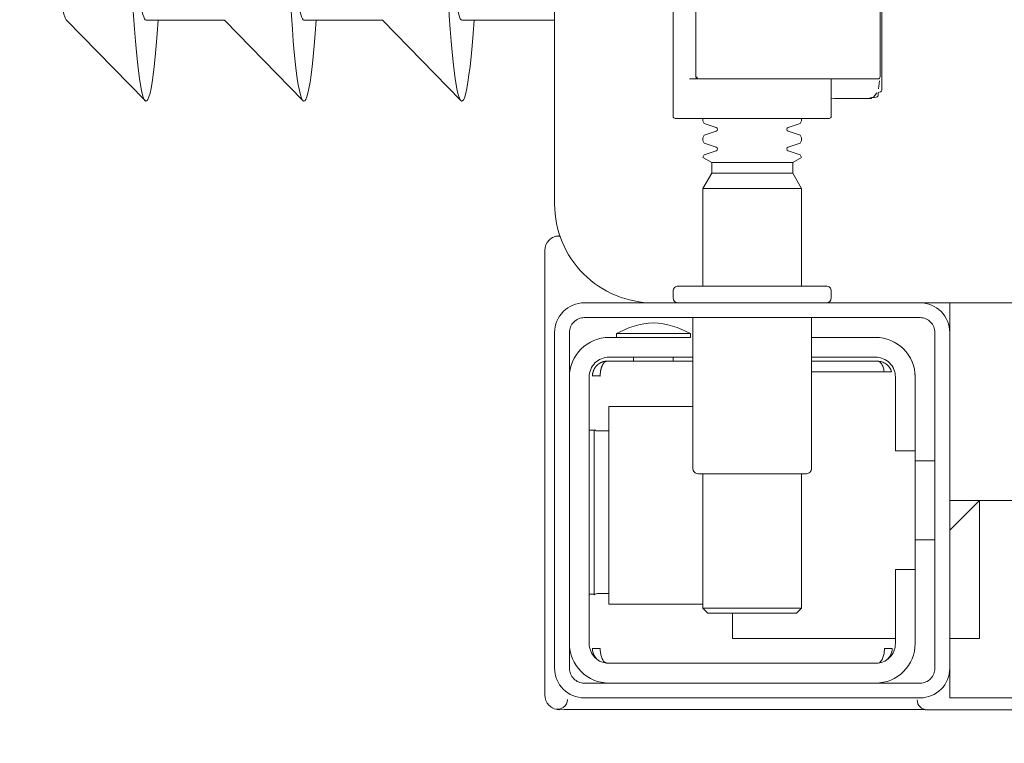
# Model space of a CAD drawing. Header units: millimetres. Extents: x 28291 to 177760, y -399809 to -170937.
# Tile 152 of 256: x 51601 to 51611, y -194671 to -194664. Entities that reach past the tile are written whole.
import ezdxf

# ---------------------------------------------------------------- set-up
doc = ezdxf.new("R2010")
doc.units = ezdxf.units.MM
doc.layers.get('0').update_dxf_attribs({"lineweight": 0})
doc.layers.add('!! 2_posadzki gres sanit 2', color=244, linetype='Continuous', lineweight=9)
doc.layers.add('!! wymiary osi', color=250, linetype='Continuous', lineweight=9)
doc.layers.add('!!_@ wypos sanit nd', color=7, linetype='Continuous', lineweight=0, plot=False)
doc.styles.add('TXT', font='simplex.shx')
doc.dimstyles.new('DIM50', dxfattribs={"dimscale": 5, "dimtxt": 2.5, "dimasz": 1.5, "dimexe": 0, "dimexo": 0, "dimgap": 0.5, "dimtad": 1, "dimdec": 4, "dimrnd": 0.5, "dimdsep": 46, "dimtxsty": 'TXT', "dimblk1": 'TICK1', "dimblk2": 'TICK1', "dimsah": 1, "dimcen": 0, "dimse1": 1, "dimse2": 1, "dimclrd": 1, "dimclre": 7, "dimclrt": 9, "dimadec": 0, "dimazin": 0, "dimtfac": 1, "dimtdec": 4, "dimtmove": 2, "dimatfit": 3, "dimldrblk": 'TICK1', "dimfxl": 1, "dimtolj": 1, "dimarcsym": 0})

# ---------------------------------------------------------------- blocks, each defined once
blk = doc.blocks.new('A$Cff2eaf8b')
for points in [[(-0.159934, -0.0325), (-0.172485, -0.0325, 0.405519), (-0.172, -0.032), (-0.172, -0.0313, 0.414214), (-0.1725, -0.0308), (-0.1875, -0.0308, 0.414214), (-0.188, -0.0313), (-0.188, -0.032, 0.405519), (-0.187515, -0.0325), (-0.19, -0.0325, -0.414214), (-0.2, -0.0225), (-0.2, 0.0575, -0.266001), (-0.195063, 0.066124)], [(-0.188, 0.062647), (-0.188, -0.013621, 0.414214), (-0.1878, -0.013821), (-0.175454, -0.013821), (-0.1722, -0.013821, 0.414214), (-0.172, -0.013621), (-0.172, -0.009821)], [(-0.185701, -0.002021), (-0.1857, -0.009616), (-0.1857, -0.002021), (-0.185671, -0.001918), (-0.185592, -0.001844), (-0.176957, -0.001821), (-0.167251, -0.001821, -0.414214), (-0.167051, -0.002021), (-0.167051, -0.009621, -0.414214), (-0.167251, -0.009821), (-0.185431, -0.009821), (-0.185527, -0.009779), (-0.185597, -0.009621)], [(-0.185, -0.013821), (-0.185, -0.014063, -0.050055), (-0.184854, -0.014324), (-0.183637, -0.014732, -0.719897), (-0.183637, -0.015111), (-0.184854, -0.015518, -0.050055), (-0.185, -0.01578), (-0.185, -0.016063, -0.050055), (-0.184854, -0.016324), (-0.183637, -0.016732, -0.719897), (-0.183637, -0.017111), (-0.184854, -0.017518, -0.050055), (-0.185, -0.01778), (-0.1841, -0.018299), (-0.1841, -0.019362), (-0.185, -0.020921), (-0.185, -0.0308)], [(-0.175, -0.013821), (-0.175, -0.014063, 0.050055), (-0.175147, -0.014324), (-0.176364, -0.014732, 0.719897), (-0.176364, -0.015111), (-0.175147, -0.015518, 0.050055), (-0.175, -0.01578), (-0.175, -0.016063, 0.050055), (-0.175147, -0.016324), (-0.176364, -0.016732, 0.719897), (-0.176364, -0.017111), (-0.175147, -0.017518, 0.050055), (-0.175, -0.01778), (-0.1759, -0.018299), (-0.1759, -0.019362), (-0.175, -0.020921), (-0.175, -0.0308)], [(-0.200108, -0.025837, 0.091301), (-0.200556, -0.026145, 0.198909), (-0.200995, -0.027205)], [(-0.199447, -0.025782, 0.170835), (-0.200108, -0.025837)], [(-0.18625, -0.035619, 0.119096), (-0.19, -0.034537, 0.119096), (-0.19375, -0.035619)], [(-0.186, -0.034), (-0.186, -0.0493, 0.414214), (-0.1855, -0.0498), (-0.1745, -0.0498, 0.414214), (-0.174, -0.0493), (-0.174, -0.034)], [(-0.1985, -0.04, -0.414214), (-0.1945, -0.036), (-0.18625, -0.036), (-0.18625, -0.035619), (-0.19375, -0.035619), (-0.19375, -0.036)], [(-0.174, -0.036), (-0.1675, -0.036, -0.414214), (-0.1635, -0.04), (-0.163531, -0.0395)], [(-0.186, -0.038), (-0.1945, -0.038, 0.414214), (-0.1965, -0.04), (-0.1965, -0.067, 0.414214), (-0.1945, -0.069), (-0.1675, -0.069, 0.414214), (-0.1655, -0.067), (-0.1655, -0.0595), (-0.1635, -0.0595), (-0.1635, -0.04)], [(-0.1635, -0.0475), (-0.1655, -0.0475), (-0.1655, -0.04, 0.414214), (-0.1675, -0.038), (-0.174, -0.038)], [(-0.1945, -0.061933), (-0.195152, -0.061936), (-0.195423, -0.061938), (-0.195602, -0.061941), (-0.195668, -0.061944, 0.116465), (-0.195892, -0.061996), (-0.196008, -0.062055), (-0.196008, -0.045346), (-0.195892, -0.045404, 0.116465), (-0.195668, -0.045457), (-0.195423, -0.045463), (-0.195152, -0.045465), (-0.1945, -0.045468)], [(-0.1675, -0.071, 0.414214), (-0.1635, -0.067), (-0.1635, -0.0595)], [(-0.1985, -0.067, 0.414214), (-0.1945, -0.071)], [(-0.200995, -0.072196, 0.198909), (-0.200556, -0.073256, 0.091301), (-0.200108, -0.073564)], [(-0.162367, -0.073693), (-0.162497, -0.073692), (-0.162689, -0.07369), (-0.162938, -0.073689), (-0.163235, -0.073688), (-0.163568, -0.073687), (-0.163928, -0.073687), (-0.164277, -0.073687), (-0.197711, -0.073687), (-0.198411, -0.073687), (-0.199029, -0.073689), (-0.199484, -0.073692), (-0.19961, -0.073687), (-0.19973, -0.073673), (-0.199839, -0.073652), (-0.200035, -0.073594, 0.517033), (-0.198699, -0.072655)], [(-0.1633, -0.072701, 0.412536), (-0.1623, -0.073695), (-0.112506, -0.073695), (-0.112215, -0.073667), (-0.111935, -0.073583), (-0.111677, -0.073445), (-0.11145, -0.073261), (-0.111264, -0.073036), (-0.111124, -0.072779), (-0.111037, -0.0725)]]:
    blk.add_lwpolyline(points, format="xyb")
for points in [[(-0.166876, -0.000701), (-0.166876, -0.010942), (-0.166917, -0.011068), (-0.167013, -0.011148), (-0.167254, -0.011204), (-0.167254, -0.011465), (-0.167282, -0.011569), (-0.167353, -0.011643), (-0.167465, -0.011681), (-0.167624, -0.011693), (-0.16775, -0.011698), (-0.167894, -0.011715), (-0.167971, -0.011793), (-0.168071, -0.01182), (-0.168199, -0.011821), (-0.171673, -0.011821), (-0.172, -0.011768)], [(-0.249446, -0.003829), (-0.241468, -0.012018)], [(-0.241365, -0.003874), (-0.233416, -0.003874), (-0.225483, -0.012018)], [(-0.225379, -0.003874), (-0.217431, -0.003874), (-0.209497, -0.012018)], [(-0.2, -0.003874), (-0.209394, -0.003874)], [(-0.186334, -0.009821), (-0.185506, -0.009821), (-0.185671, -0.009725), (-0.1857, -0.009621)], [(-0.167128, -0.010017), (-0.167144, -0.01028), (-0.167229, -0.010814)], [(-0.167384, -0.011223), (-0.167719, -0.011671), (-0.168293, -0.011816)], [(-0.1841, -0.018299), (-0.1759, -0.018299)], [(-0.1759, -0.019362), (-0.1841, -0.019362)], [(-0.175, -0.020921), (-0.185, -0.020921)], [(-0.200009, -0.025798), (-0.199877, -0.025758), (-0.199758, -0.025732), (-0.199626, -0.025715), (-0.199482, -0.025709)], [(-0.200995, -0.027205), (-0.200995, -0.072196)], [(-0.16, -0.0355), (-0.16, -0.0325), (0.16, -0.0325), (0.16, -0.0355)], [(-0.16, -0.0485), (-0.16, -0.0365)], [(-0.194782, -0.038401), (-0.186, -0.038401)], [(-0.192, -0.038), (-0.192, -0.038401)], [(-0.188, -0.038), (-0.188, -0.038401)], [(-0.166638, -0.0395), (-0.166664, -0.039342), (-0.166688, -0.039229), (-0.166717, -0.03912), (-0.166751, -0.039016), (-0.166788, -0.038918), (-0.166836, -0.038813), (-0.166889, -0.038719), (-0.166946, -0.038635), (-0.167015, -0.038553), (-0.167098, -0.038482), (-0.167185, -0.038432), (-0.167285, -0.038401), (-0.167184, -0.038408), (-0.167079, -0.038422), (-0.166965, -0.038446), (-0.166864, -0.038475), (-0.166767, -0.038511), (-0.166663, -0.038558), (-0.166571, -0.038608), (-0.166463, -0.038677), (-0.166362, -0.038756), (-0.166268, -0.038843), (-0.166182, -0.038937), (-0.166104, -0.039039), (-0.166035, -0.039147), (-0.165975, -0.03926), (-0.165926, -0.039378), (-0.165886, -0.0395), (-0.174, -0.0395)], [(-0.174, -0.038401), (-0.167218, -0.038401)], [(-0.185, -0.063), (-0.1945, -0.063), (-0.1945, -0.043), (-0.186, -0.043)], [(-0.195911, -0.045395), (-0.196019, -0.045393), (-0.196157, -0.045392), (-0.19632, -0.04539), (-0.1965, -0.045389)], [(-0.1615, -0.0485), (-0.1635, -0.0485)], [(-0.185, -0.0498), (-0.185, -0.063421), (-0.1845, -0.063921), (-0.1755, -0.063921), (-0.175, -0.063421), (-0.175, -0.0498)], [(0.16, -0.0555), (0.157, -0.0525), (0.16, -0.0525), (-0.16, -0.0525), (-0.157, -0.0525), (-0.16, -0.0555)], [(-0.157, -0.0525), (-0.157, -0.0665), (-0.16, -0.0665)], [(-0.1615, -0.0565), (-0.1635, -0.0565)], [(-0.1965, -0.062012), (-0.19632, -0.062011), (-0.196157, -0.062009), (-0.196019, -0.062008), (-0.195911, -0.062006)], [(-0.175, -0.063421), (-0.185, -0.063421)], [(-0.182, -0.063921), (-0.182, -0.0665), (-0.1655, -0.0665)], [(-0.166363, -0.068646), (-0.166253, -0.068543), (-0.166186, -0.068468), (-0.166124, -0.068389), (-0.166061, -0.068296), (-0.166006, -0.068202), (-0.16596, -0.068106), (-0.165921, -0.068011), (-0.165887, -0.067905), (-0.165862, -0.0678), (-0.165844, -0.067695), (-0.165835, -0.067595), (-0.165833, -0.067492), (-0.165933, -0.0675), (-0.166066, -0.0675), (-0.166298, -0.0675), (-0.166407, -0.0675), (-0.166507, -0.0675), (-0.166609, -0.067497), (-0.166612, -0.067597), (-0.166621, -0.067698), (-0.166627, -0.0678), (-0.166638, -0.067902), (-0.166654, -0.068004), (-0.166674, -0.068108), (-0.166699, -0.068213), (-0.166728, -0.068315), (-0.16676, -0.068411), (-0.166804, -0.068519), (-0.166852, -0.068618), (-0.166904, -0.068707), (-0.16697, -0.068797), (-0.167041, -0.068872), (-0.16712, -0.068934), (-0.167254, -0.069), (-0.194751, -0.069), (-0.19493, -0.068897), (-0.195009, -0.068821), (-0.195076, -0.068736), (-0.195131, -0.068649), (-0.195182, -0.06855), (-0.195223, -0.068456), (-0.195259, -0.068355), (-0.195292, -0.068247), (-0.19532, -0.068135), (-0.19534, -0.068034), (-0.195357, -0.067931), (-0.19537, -0.067826), (-0.19538, -0.067718), (-0.195386, -0.067604), (-0.195388, -0.0675), (-0.196168, -0.067514), (-0.196163, -0.067615), (-0.196152, -0.067721), (-0.196132, -0.067827), (-0.196106, -0.067927), (-0.196071, -0.068032), (-0.196032, -0.068125), (-0.195981, -0.068226), (-0.195926, -0.068317), (-0.195863, -0.068407), (-0.195793, -0.068493), (-0.195716, -0.068573), (-0.195635, -0.068647)], [(-0.03305, -0.0725), (-0.16, -0.0725), (-0.16, -0.0695)]]:
    blk.add_lwpolyline(points)
for points in [[(-0.2, -0.0695), (-0.2, -0.0355, -0.414214), (-0.197, -0.0325), (-0.163, -0.0325, -0.414214), (-0.16, -0.0355), (-0.16, -0.0695, -0.414214), (-0.163, -0.0725), (-0.197, -0.0725, -0.414214)], [(-0.1615, -0.0355), (-0.1615, -0.0695, -0.414214), (-0.163, -0.071), (-0.197, -0.071, -0.414214), (-0.1985, -0.0695), (-0.1985, -0.0355, -0.414214), (-0.197, -0.034), (-0.163, -0.034, -0.414214)]]:
    blk.add_lwpolyline(points, format="xyb", close=True)
blk.add_lwpolyline([(-0.194668, -0.038401), (-0.194666, -0.038401), (-0.194665, -0.038401), (-0.194665, -0.038401), (-0.194664, -0.038401), (-0.194663, -0.038401), (-0.194663, -0.038401), (-0.194663, -0.038401), (-0.194662, -0.038401), (-0.194662, -0.038401), (-0.194663, -0.038401), (-0.194663, -0.038401), (-0.194663, -0.038401), (-0.194664, -0.038401), (-0.194664, -0.038401), (-0.194665, -0.038401), (-0.194667, -0.038401), (-0.194669, -0.038401), (-0.194671, -0.038401), (-0.194674, -0.038401), (-0.194676, -0.038402), (-0.194679, -0.038402), (-0.194682, -0.038402), (-0.194694, -0.038402), (-0.1947, -0.038403), (-0.194706, -0.038403), (-0.194709, -0.038403), (-0.194711, -0.038404), (-0.194714, -0.038404), (-0.194716, -0.038404), (-0.194719, -0.038404), (-0.194721, -0.038405), (-0.194725, -0.038405), (-0.194727, -0.038406), (-0.194728, -0.038406), (-0.194731, -0.038407), (-0.194733, -0.038407), (-0.194734, -0.038407), (-0.194735, -0.038407), (-0.194737, -0.038408), (-0.194738, -0.038408), (-0.19474, -0.038408), (-0.194741, -0.038409), (-0.194743, -0.038409), (-0.194745, -0.03841), (-0.194748, -0.03841), (-0.19475, -0.038411), (-0.194753, -0.038411), (-0.194755, -0.038412), (-0.194758, -0.038413), (-0.194761, -0.038413), (-0.194764, -0.038414), (-0.194767, -0.038415), (-0.19477, -0.038416), (-0.194774, -0.038417), (-0.19478, -0.038419), (-0.194787, -0.038421), (-0.194794, -0.038424), (-0.194801, -0.038426), (-0.194807, -0.038429), (-0.194814, -0.038432), (-0.194821, -0.038435), (-0.194828, -0.038438), (-0.194836, -0.038442), (-0.194843, -0.038445), (-0.19485, -0.038449), (-0.194857, -0.038453), (-0.194864, -0.038457), (-0.194871, -0.038461), (-0.194878, -0.038466), (-0.194885, -0.03847), (-0.194892, -0.038475), (-0.194899, -0.03848), (-0.194906, -0.038485), (-0.194913, -0.03849), (-0.19492, -0.038496), (-0.194927, -0.038501), (-0.194934, -0.038507), (-0.194941, -0.038512), (-0.194947, -0.038518), (-0.194954, -0.038524), (-0.194961, -0.038531), (-0.194968, -0.038537), (-0.194974, -0.038543), (-0.194981, -0.03855), (-0.194988, -0.038557), (-0.194994, -0.038564), (-0.195001, -0.038571), (-0.195008, -0.038578), (-0.195014, -0.038586), (-0.195021, -0.038593), (-0.195027, -0.038601), (-0.195034, -0.038609), (-0.19504, -0.038617), (-0.195046, -0.038625), (-0.195053, -0.038633), (-0.195059, -0.038641), (-0.195065, -0.03865), (-0.195071, -0.038658), (-0.195077, -0.038667), (-0.195084, -0.038676), (-0.19509, -0.038685), (-0.195096, -0.038694), (-0.195102, -0.038703), (-0.195107, -0.038713), (-0.195113, -0.038722), (-0.195119, -0.038732), (-0.195125, -0.038742), (-0.195131, -0.038752), (-0.195136, -0.038762), (-0.195142, -0.038772), (-0.195147, -0.038782), (-0.195153, -0.038792), (-0.195158, -0.038803), (-0.195164, -0.038814), (-0.195169, -0.038824), (-0.195174, -0.038835), (-0.19518, -0.038846), (-0.195185, -0.038857), (-0.19519, -0.038868), (-0.195195, -0.03888), (-0.1952, -0.038891), (-0.195205, -0.038903), (-0.19521, -0.038914), (-0.195215, -0.038926), (-0.19522, -0.038938), (-0.195224, -0.03895), (-0.195229, -0.038962), (-0.195234, -0.038974), (-0.195238, -0.038986), (-0.195243, -0.038999), (-0.195247, -0.039011), (-0.195252, -0.039023), (-0.19526, -0.039048), (-0.195268, -0.039074), (-0.195276, -0.039099), (-0.195284, -0.039125), (-0.195291, -0.039151), (-0.195298, -0.039177), (-0.195305, -0.039203), (-0.195312, -0.039229), (-0.195318, -0.039255), (-0.195324, -0.039282), (-0.195329, -0.039308), (-0.195335, -0.039335), (-0.19534, -0.039361), (-0.195344, -0.039388), (-0.195349, -0.039415), (-0.195353, -0.039441), (-0.195357, -0.039468), (-0.195361, -0.039495), (-0.195364, -0.039522), (-0.195368, -0.039548), (-0.19537, -0.039575), (-0.195373, -0.039602), (-0.195374, -0.039615), (-0.195375, -0.039621), (-0.195375, -0.039628), (-0.195376, -0.039634), (-0.195376, -0.03964), (-0.195377, -0.039646), (-0.195377, -0.039652), (-0.195378, -0.039658), (-0.195378, -0.039664), (-0.195379, -0.039669), (-0.195379, -0.039675), (-0.195379, -0.03968), (-0.19538, -0.039685), (-0.19538, -0.03969), (-0.19538, -0.039695), (-0.195381, -0.0397), (-0.195381, -0.039704), (-0.195381, -0.039709), (-0.195381, -0.039713), (-0.195382, -0.039717), (-0.195382, -0.03972), (-0.195382, -0.039724), (-0.195382, -0.039727), (-0.195382, -0.03973), (-0.195382, -0.039733), (-0.195383, -0.039736), (-0.195383, -0.039739), (-0.195383, -0.039741), (-0.195383, -0.039743), (-0.195383, -0.039746), (-0.195383, -0.03975), (-0.195384, -0.039753), (-0.195384, -0.039756), (-0.195384, -0.039759), (-0.195384, -0.039765), (-0.195385, -0.039771), (-0.195385, -0.039776), (-0.195385, -0.039781), (-0.195386, -0.039786), (-0.195386, -0.03979), (-0.195386, -0.039795), (-0.195386, -0.039799), (-0.195386, -0.039804), (-0.195386, -0.039809), (-0.195386, -0.039813), (-0.195385, -0.039818), (-0.195385, -0.039823), (-0.195384, -0.039827), (-0.195384, -0.039832), (-0.195383, -0.039836), (-0.195382, -0.03984), (-0.195381, -0.039844), (-0.19538, -0.039851), (-0.195379, -0.039859), (-0.195378, -0.039863), (-0.195378, -0.039867), (-0.195378, -0.03987), (-0.195378, -0.039874), (-0.195378, -0.039878), (-0.195379, -0.039881), (-0.195379, -0.039885), (-0.19538, -0.039889), (-0.195382, -0.039892), (-0.195383, -0.039894), (-0.195383, -0.039895), (-0.195384, -0.039897), (-0.195385, -0.039898), (-0.195386, -0.039899), (-0.195388, -0.039901), (-0.195389, -0.039903), (-0.195391, -0.039904), (-0.195393, -0.039906), (-0.195396, -0.039907), (-0.195398, -0.039908), (-0.1954, -0.039909), (-0.195402, -0.03991), (-0.195405, -0.03991), (-0.19541, -0.03991), (-0.195414, -0.03991), (-0.195419, -0.039909), (-0.195424, -0.039908), (-0.195433, -0.039905), (-0.195443, -0.039901), (-0.195448, -0.0399), (-0.195453, -0.039898), (-0.195459, -0.039897), (-0.195462, -0.039897), (-0.195466, -0.039896), (-0.195473, -0.039896), (-0.19548, -0.039896), (-0.195488, -0.039896), (-0.195496, -0.039896), (-0.195504, -0.039897), (-0.195512, -0.039898), (-0.195521, -0.039898), (-0.19553, -0.039899), (-0.19554, -0.0399), (-0.19555, -0.0399), (-0.195561, -0.039901), (-0.195571, -0.039901), (-0.195582, -0.039901), (-0.195592, -0.039901), (-0.195614, -0.039901), (-0.195636, -0.039901), (-0.195657, -0.039901), (-0.195678, -0.039901), (-0.195699, -0.039901), (-0.195739, -0.039901), (-0.195759, -0.039901), (-0.195778, -0.039901), (-0.19595, -0.039901), (-0.195964, -0.039901), (-0.195978, -0.039901), (-0.195992, -0.039901), (-0.196005, -0.039901), (-0.196018, -0.039901), (-0.19603, -0.039901), (-0.196042, -0.039901), (-0.196053, -0.039901), (-0.196064, -0.039901), (-0.196074, -0.039901), (-0.196084, -0.0399), (-0.196093, -0.039899), (-0.196102, -0.039898), (-0.19611, -0.039897), (-0.196117, -0.039896), (-0.19613, -0.039893), (-0.196136, -0.039893), (-0.196142, -0.039892), (-0.196146, -0.039891), (-0.196151, -0.039892), (-0.196153, -0.039892), (-0.196154, -0.039892), (-0.196156, -0.039893), (-0.196158, -0.039893), (-0.196159, -0.039894), (-0.196161, -0.039895), (-0.196162, -0.039897), (-0.196163, -0.039898), (-0.196164, -0.0399), (-0.196165, -0.039902), (-0.196165, -0.039904), (-0.196166, -0.039907), (-0.196167, -0.039909), (-0.196167, -0.03991), (-0.196167, -0.03991), (-0.196167, -0.039911), (-0.196167, -0.039911), (-0.196167, -0.03991), (-0.196168, -0.039909), (-0.196168, -0.039908), (-0.196168, -0.039906), (-0.196168, -0.039904), (-0.196168, -0.039901), (-0.196168, -0.039898), (-0.196168, -0.039894), (-0.196168, -0.039891), (-0.196168, -0.039887), (-0.196168, -0.039879), (-0.196168, -0.03987), (-0.196168, -0.039862), (-0.196167, -0.039853), (-0.196167, -0.039845), (-0.196167, -0.03984), (-0.196167, -0.039835), (-0.196166, -0.039831), (-0.196166, -0.039825), (-0.196166, -0.03982), (-0.196166, -0.039817), (-0.196165, -0.039814), (-0.196165, -0.039801), (-0.196164, -0.039794), (-0.196164, -0.039788), (-0.196163, -0.039781), (-0.196163, -0.039777), (-0.196163, -0.039773), (-0.196162, -0.03977), (-0.196162, -0.039765), (-0.196162, -0.039761), (-0.196161, -0.039757), (-0.196161, -0.039752), (-0.19616, -0.039747), (-0.196159, -0.039741), (-0.196159, -0.039736), (-0.196158, -0.03973), (-0.196158, -0.039726), (-0.196157, -0.039724), (-0.196157, -0.039721), (-0.196157, -0.039718), (-0.196156, -0.039715), (-0.196156, -0.039712), (-0.196156, -0.039708), (-0.196155, -0.039704), (-0.196154, -0.0397), (-0.196154, -0.039695), (-0.196153, -0.039691), (-0.196152, -0.039685), (-0.196152, -0.03968), (-0.196151, -0.039675), (-0.19615, -0.039669), (-0.196149, -0.039663), (-0.196148, -0.039657), (-0.196147, -0.03965), (-0.196146, -0.039644), (-0.196145, -0.039637), (-0.196143, -0.03963), (-0.196142, -0.039623), (-0.196141, -0.039616), (-0.196139, -0.039608), (-0.196138, -0.039601), (-0.196136, -0.039593), (-0.196134, -0.039585), (-0.196132, -0.039577), (-0.196131, -0.039568), (-0.196127, -0.039552), (-0.196123, -0.039535), (-0.196119, -0.039519), (-0.196114, -0.039503), (-0.19611, -0.039486), (-0.196105, -0.03947), (-0.1961, -0.039454), (-0.196095, -0.039438), (-0.196089, -0.039422), (-0.196084, -0.039406), (-0.196078, -0.03939), (-0.196072, -0.039374), (-0.196066, -0.039358), (-0.19606, -0.039343), (-0.196054, -0.039327), (-0.196047, -0.039311), (-0.196041, -0.039296), (-0.196034, -0.039281), (-0.196027, -0.039265), (-0.19602, -0.03925), (-0.196012, -0.039235), (-0.196005, -0.03922), (-0.195997, -0.039205), (-0.195989, -0.03919), (-0.195981, -0.039175), (-0.195973, -0.039161), (-0.195964, -0.039146), (-0.195956, -0.039132), (-0.195947, -0.039117), (-0.195938, -0.039103), (-0.195929, -0.039089), (-0.19592, -0.039074), (-0.195911, -0.03906), (-0.195901, -0.039047), (-0.195891, -0.039033), (-0.195881, -0.039019), (-0.195871, -0.039005), (-0.195861, -0.038992), (-0.195851, -0.038979), (-0.195841, -0.038965), (-0.19583, -0.038952), (-0.195819, -0.038939), (-0.195808, -0.038926), (-0.195797, -0.038914), (-0.195786, -0.038901), (-0.195775, -0.038888), (-0.195763, -0.038876), (-0.195752, -0.038864), (-0.19574, -0.038852), (-0.195728, -0.03884), (-0.195716, -0.038828), (-0.195704, -0.038816), (-0.195692, -0.038805), (-0.19568, -0.038793), (-0.195667, -0.038782), (-0.195654, -0.038771), (-0.195642, -0.03876), (-0.195629, -0.038749), (-0.195616, -0.038738), (-0.195603, -0.038728), (-0.19559, -0.038717), (-0.195576, -0.038707), (-0.195563, -0.038697), (-0.195549, -0.038687), (-0.195535, -0.038677), (-0.195522, -0.038667), (-0.195508, -0.038658), (-0.195494, -0.038648), (-0.19548, -0.038639), (-0.195465, -0.03863), (-0.195451, -0.038621), (-0.195437, -0.038613), (-0.195422, -0.038604), (-0.195407, -0.038596), (-0.195393, -0.038587), (-0.195378, -0.038579), (-0.195363, -0.038571), (-0.195348, -0.038564), (-0.195333, -0.038556), (-0.195318, -0.038549), (-0.195302, -0.038541), (-0.195287, -0.038534), (-0.195272, -0.038528), (-0.195256, -0.038521), (-0.195241, -0.038514), (-0.195225, -0.038508), (-0.195209, -0.038502), (-0.195193, -0.038496), (-0.195178, -0.03849), (-0.195162, -0.038484), (-0.195146, -0.038479), (-0.19513, -0.038474), (-0.195114, -0.038468), (-0.195097, -0.038464), (-0.195081, -0.038459), (-0.195065, -0.038454), (-0.195049, -0.03845), (-0.195032, -0.038446), (-0.195016, -0.038442), (-0.194999, -0.038438), (-0.194983, -0.038434), (-0.194966, -0.038431), (-0.19495, -0.038427), (-0.194933, -0.038424), (-0.194916, -0.038421), (-0.194908, -0.03842), (-0.194899, -0.038419), (-0.19489, -0.038417), (-0.19488, -0.038416), (-0.19487, -0.038414), (-0.194859, -0.038413), (-0.194848, -0.038412), (-0.194837, -0.03841), (-0.194825, -0.038409), (-0.194813, -0.038408), (-0.194801, -0.038407), (-0.194794, -0.038406), (-0.194788, -0.038406), (-0.194782, -0.038405), (-0.194777, -0.038405), (-0.194772, -0.038404), (-0.194767, -0.038404), (-0.194757, -0.038403), (-0.194747, -0.038403), (-0.194742, -0.038403), (-0.194738, -0.038402), (-0.194734, -0.038402), (-0.19473, -0.038402), (-0.194714, -0.038401), (-0.194706, -0.038401), (-0.194698, -0.038401), (-0.194696, -0.038401), (-0.194694, -0.038401), (-0.194692, -0.038401), (-0.19469, -0.038401), (-0.194688, -0.038401), (-0.194685, -0.038401), (-0.19468, -0.038401), (-0.194678, -0.038401), (-0.194675, -0.038401), (-0.194673, -0.038401), (-0.194671, -0.038401), (-0.19467, -0.038401)], close=True)
for centre, major_axis, ratio, start_param, end_param in [((-0.241365, 0.043626), (0, 0.055698), 0.04256, 0.705617, 3.691026), ((-0.225379, 0.043626), (0, 0.055698), 0.04256, 0.705617, 3.691026), ((-0.209394, 0.043626), (0, 0.055698), 0.04256, 0.705617, 3.691026), ((-0.249358, 0.043626), (0, 0.0475), 0.04256, 0.705617, 3.097928), ((-0.241365, 0.043626), (0, 0.0475), 0.04256, 0.705617, 3.141593), ((-0.225379, 0.043626), (0, 0.0475), 0.04256, 0.705617, 3.141593), ((-0.209394, 0.043626), (0, 0.0475), 0.04256, 0.705617, 3.141593), ((-0.167627, -0.011493), (0.000004, -0.0002), 0.133184, 6.278107, 6.278112), ((-0.167232, -0.010997), (0.000013, -0.0002), 0.223, 6.276731, 6.276777)]:
    blk.add_ellipse(centre, major_axis=major_axis, ratio=ratio, start_param=start_param, end_param=end_param)
blk = doc.blocks.new('TICK1')
at = {"color": 0}
for p, q in [((0, -1.4), (0, 1.4)), ((0, 0), (-1, 0))]:
    blk.add_line(p, q, dxfattribs=at)
at = {"color": 2}
blk.add_line((-1, -1), (1, 1), dxfattribs=at)
blk = doc.blocks.new('*D2566')
at = {"layer": '!! wymiary osi', "color": 1, "lineweight": -2, "transparency": 16777216}
blk.add_line((51358.2053, -194783.0883), (51358.2053, -194659.0883), dxfattribs=at)
at = {"layer": 'DEFPOINTS', "color": 0, "transparency": 16777216}
for p in [(51358.2053, -194651.5883), (51678.7114, -194651.5883), (51678.7114, -194790.5883)]:
    blk.add_point(p, dxfattribs=at)
at = {"layer": '!! wymiary osi', "color": 1, "lineweight": -2, "transparency": 16777216, "xscale": 7.5, "yscale": 7.5, "zscale": 7.5}
for p, rotation in [((51358.2053, -194651.5883), 90), ((51358.2053, -194790.5883), 270)]:
    blk.add_blockref('TICK1', p, dxfattribs=dict(at, rotation=rotation))
at = {"layer": '!! wymiary osi', "color": 9, "transparency": 16777216, "insert": (51349.4553, -194721.0883), "char_height": 12.5, "attachment_point": 5, "rotation": 90, "style": 'TXT'}
blk.add_mtext('\\A1;139', dxfattribs=at)

msp = doc.modelspace()

# ---------------------------------------------------------------- hatches: boundary and pattern name
at = {"layer": '!! 2_posadzki gres sanit 2', "ltscale": 0.5}
h = msp.add_hatch(dxfattribs=at)
h.set_pattern_fill('_USER', color=256, scale=40, double=1, pattern_type=0)
h.set_pattern_definition([(0, (0, 0), (0, 40), []), (90, (0, 0), (-40, 2e-15), [])])
h.paths.add_polyline_path([(51246.21802, -194790.5883), (51678.71142, -194790.5883), (51678.71142, -194651.5883), (51246.21802, -194651.5883)])

# ---------------------------------------------------------------- block references
at = {"layer": '!!_@ wypos sanit nd', "xscale": 100, "yscale": 100, "zscale": 100}
msp.add_blockref('A$Cff2eaf8b', (51626.21177, -194663.32131), dxfattribs=at)

# ---------------------------------------------------------------- dimensions: what is measured, and where the dimension line sits
at = {"layer": '!! wymiary osi'}
dim = msp.add_linear_dim(base=(51358.20534, -194651.5883), p1=(51678.71142, -194790.5883), p2=(51678.71142, -194651.5883), angle=90, dimstyle='DIM50', dxfattribs=at)
dim.commit()
dim.dimension.update_dxf_attribs({"geometry": '*D2566', "text_midpoint": (51349.45534, -194721.0883)})

doc.saveas('drawing.dxf')
